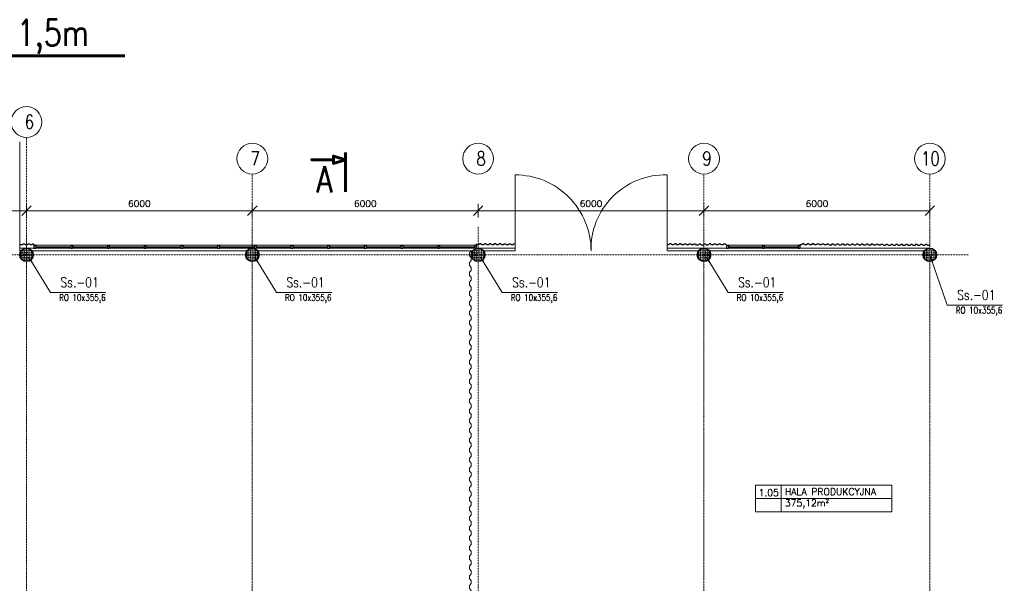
# Model space of a CAD drawing. Header units: millimetres. Extents: x 219923 to 280958, y -326695 to -295999.
# Tile 8 of 8: x 254621 to 280780, y -310974 to -295999. Entities that reach past the tile are written whole.
import ezdxf
from ezdxf.enums import TextEntityAlignment as Align

# ---------------------------------------------------------------- set-up
doc = ezdxf.new("R2010")
doc.units = ezdxf.units.MM
doc.header["$LTSCALE"] = 10
doc.linetypes.add('DASHDOT', pattern=[1, 0.5, -0.25, 0, -0.25])
doc.layers.get('DEFPOINTS').update_dxf_attribs({"color": 250})
for name, color, linetype, lineweight in [('A_elem_stolarka', 5, 'Continuous', 5), ('P-Linia1', 3, 'Continuous', 35), ('P-Linia3', 6, 'Continuous', 60), ('P-Linia4', 9, 'Continuous', 5), ('P-Opis', 1, 'Continuous', 18), ('P-Osie', 160, 'DASHDOT', 18), ('P-Szraf', 250, 'Continuous', 5), ('P-Wymiar', 254, 'Continuous', 9), ('Sciany', 1, 'Continuous', 30), ('Widokowe', 254, 'Continuous', 15)]:
    doc.layers.add(name, color=color, linetype=linetype, lineweight=lineweight)
doc.styles.add('CDMSTYLE', font='simplex.shx', dxfattribs={"width": 0.8})
doc.styles.add('Romans', font='Romans.shx')
doc.styles.add('SIMPLEX', font='simplex.shx', dxfattribs={"width": 0.8})
doc.styles.add('style1', font='simplex.shx')
doc.dimstyles.new('A100', dxfattribs={"dimscale": 100, "dimtxt": 1.75, "dimasz": 0.1, "dimexe": 0, "dimexo": 0, "dimgap": 1, "dimtad": 1, "dimdec": 4, "dimrnd": 0.1, "dimdsep": 46, "dimtxsty": 'Romans', "dimblk": '[[[[[[[[', "dimcen": 2, "dimdle": 2, "dimse1": 1, "dimse2": 1, "dimclrd": 256, "dimclrt": 1, "dimadec": 0, "dimazin": 0, "dimtfac": 1, "dimtdec": 4, "dimtix": 1, "dimtmove": 2, "dimatfit": 3, "dimldrblk": '[[[[[[[[', "dimfxl": 1, "dimtvp": 0.6, "dimtolj": 1, "dimlwd": 9, "dimarcsym": 0})
doc.dimstyles.new('C_1_100', dxfattribs={"dimscale": 0.1, "dimtxt": 1750, "dimasz": 1500, "dimexe": 1500, "dimexo": 1500, "dimgap": 800, "dimtad": 1, "dimdec": 1, "dimrnd": 5, "dimzin": 9, "dimtxsty": 'CDMSTYLE', "dimblk": 'ARCHTICK', "dimcen": 1500, "dimdle": 1500, "dimclrd": 256, "dimclre": 256, "dimclrt": 1, "dimadec": 1, "dimazin": 2, "dimtfac": 1, "dimtdec": 1, "dimtix": 1, "dimtmove": 2, "dimatfit": 3, "dimfxl": 1, "dimtvp": 1, "dimtolj": 1, "dimtzin": 0, "dimlwd": -1, "dimlwe": -1, "dimarcsym": 0})

# ---------------------------------------------------------------- blocks, each defined once
blk = doc.blocks.new('[[[[[[[[')
at = {"layer": 'P-Wymiar'}
for p, q in [((-12.7, -12.7), (12.7, 12.7)), ((0, 0), (-4.6, 0)), ((0, 18), (0, -18))]:
    blk.add_line(p, q, dxfattribs=at)
blk = doc.blocks.new('*D20')
at = {"layer": 'DEFPOINTS', "color": 0, "transparency": 16777216}
for p in [(254801, -301074), (248801, -301492), (254801, -301492)]:
    blk.add_point(p, dxfattribs=at)
at = {"layer": 'P-Wymiar', "lineweight": 9, "transparency": 16777216}
blk.add_line((248811, -301074), (254791, -301074), dxfattribs=at)
at = {"layer": 'P-Wymiar', "lineweight": 9, "transparency": 16777216, "xscale": 10, "yscale": 10, "zscale": 10, "rotation": 180}
blk.add_blockref('[[[[[[[[', (248801, -301074), dxfattribs=at)
at = {"layer": 'P-Wymiar', "lineweight": 9, "transparency": 16777216, "xscale": 10, "yscale": 10, "zscale": 10}
blk.add_blockref('[[[[[[[[', (254801, -301074), dxfattribs=at)
at = {"layer": 'P-Wymiar', "color": 1, "transparency": 16777216, "insert": (251801, -300887), "char_height": 175, "attachment_point": 5, "style": 'Romans'}
blk.add_mtext('\\A1;6000', dxfattribs=at)
blk = doc.blocks.new('*D21')
at = {"layer": 'DEFPOINTS', "color": 0, "transparency": 16777216}
for p in [(260801, -301074), (254801, -301492), (260801, -301492)]:
    blk.add_point(p, dxfattribs=at)
at = {"layer": 'P-Wymiar', "lineweight": 9, "transparency": 16777216}
blk.add_line((254811, -301074), (260791, -301074), dxfattribs=at)
at = {"layer": 'P-Wymiar', "lineweight": 9, "transparency": 16777216, "xscale": 10, "yscale": 10, "zscale": 10, "rotation": 180}
blk.add_blockref('[[[[[[[[', (254801, -301074), dxfattribs=at)
at = {"layer": 'P-Wymiar', "lineweight": 9, "transparency": 16777216, "xscale": 10, "yscale": 10, "zscale": 10}
blk.add_blockref('[[[[[[[[', (260801, -301074), dxfattribs=at)
at = {"layer": 'P-Wymiar', "color": 1, "transparency": 16777216, "insert": (257801, -300887), "char_height": 175, "attachment_point": 5, "style": 'Romans'}
blk.add_mtext('\\A1;6000', dxfattribs=at)
blk = doc.blocks.new('*D22')
at = {"layer": 'DEFPOINTS', "color": 0, "transparency": 16777216}
for p in [(266801, -301074), (260801, -301492), (266801, -301492)]:
    blk.add_point(p, dxfattribs=at)
at = {"layer": 'P-Wymiar', "lineweight": 9, "transparency": 16777216}
blk.add_line((260811, -301074), (266791, -301074), dxfattribs=at)
at = {"layer": 'P-Wymiar', "lineweight": 9, "transparency": 16777216, "xscale": 10, "yscale": 10, "zscale": 10, "rotation": 180}
blk.add_blockref('[[[[[[[[', (260801, -301074), dxfattribs=at)
at = {"layer": 'P-Wymiar', "lineweight": 9, "transparency": 16777216, "xscale": 10, "yscale": 10, "zscale": 10}
blk.add_blockref('[[[[[[[[', (266801, -301074), dxfattribs=at)
at = {"layer": 'P-Wymiar', "color": 1, "transparency": 16777216, "insert": (263801, -300887), "char_height": 175, "attachment_point": 5, "style": 'Romans'}
blk.add_mtext('\\A1;6000', dxfattribs=at)
blk = doc.blocks.new('*D23')
at = {"layer": 'DEFPOINTS', "color": 0, "transparency": 16777216}
for p in [(272801, -301074), (266801, -301492), (272801, -301492)]:
    blk.add_point(p, dxfattribs=at)
at = {"layer": 'P-Wymiar', "lineweight": 9, "transparency": 16777216}
blk.add_line((266811, -301074), (272791, -301074), dxfattribs=at)
at = {"layer": 'P-Wymiar', "lineweight": 9, "transparency": 16777216, "xscale": 10, "yscale": 10, "zscale": 10, "rotation": 180}
blk.add_blockref('[[[[[[[[', (266801, -301074), dxfattribs=at)
at = {"layer": 'P-Wymiar', "lineweight": 9, "transparency": 16777216, "xscale": 10, "yscale": 10, "zscale": 10}
blk.add_blockref('[[[[[[[[', (272801, -301074), dxfattribs=at)
at = {"layer": 'P-Wymiar', "color": 1, "transparency": 16777216, "insert": (269801, -300887), "char_height": 175, "attachment_point": 5, "style": 'Romans'}
blk.add_mtext('\\A1;6000', dxfattribs=at)
blk = doc.blocks.new('*D24')
at = {"layer": 'DEFPOINTS', "color": 0, "transparency": 16777216}
for p in [(278801, -301074), (272801, -301492), (278801, -301492)]:
    blk.add_point(p, dxfattribs=at)
at = {"layer": 'P-Wymiar', "lineweight": 9, "transparency": 16777216}
blk.add_line((272811, -301074), (278791, -301074), dxfattribs=at)
at = {"layer": 'P-Wymiar', "lineweight": 9, "transparency": 16777216, "xscale": 10, "yscale": 10, "zscale": 10, "rotation": 180}
blk.add_blockref('[[[[[[[[', (272801, -301074), dxfattribs=at)
at = {"layer": 'P-Wymiar', "lineweight": 9, "transparency": 16777216, "xscale": 10, "yscale": 10, "zscale": 10}
blk.add_blockref('[[[[[[[[', (278801, -301074), dxfattribs=at)
at = {"layer": 'P-Wymiar', "color": 1, "transparency": 16777216, "insert": (275801, -300887), "char_height": 175, "attachment_point": 5, "style": 'Romans'}
blk.add_mtext('\\A1;6000', dxfattribs=at)
blk = doc.blocks.new('_ArchTick')
at = {"color": 0, "linetype": 'ByBlock', "const_width": 15}
blk.add_lwpolyline([(-50, -50), (50, 50)], dxfattribs=at)
blk = doc.blocks.new('blacha')
at = {"layer": 'P-Wymiar'}
for p, q in [((0, 0), (80, 0)), ((80, 0), (130, 50)), ((130, 50), (210, 50)), ((210, 50), (260, 0)), ((260, 0), (340, 0)), ((340, 0), (390, 50)), ((390, 50), (470, 50)), ((470, 50), (520, 0)), ((600, 0), (650, 50)), ((650, 50), (730, 50)), ((730, 50), (780, 0)), ((860, 0), (910, 50)), ((910, 50), (990, 50)), ((990, 50), (1040, 0)), ((520, 0), (600, 0)), ((780, 0), (860, 0))]:
    blk.add_line(p, q, dxfattribs=at)
blk = doc.blocks.new('b2')
at = {"layer": 'P-Wymiar'}
for p in [(0, 0), (1040, 0), (2080, 0), (3120, 0), (4160, 0)]:
    blk.add_blockref('blacha', p, dxfattribs=at)

msp = doc.modelspace()

# ---------------------------------------------------------------- hatches: boundary and pattern name
at = {"layer": 'P-Szraf'}
h = msp.add_hatch(dxfattribs=at)
h.set_pattern_fill('DASH', color=256, scale=10, angle=45, style=0)
h.set_pattern_definition([(45, (216128.06, -226621.295), (4e-15, 44.901281), [31.75, -31.75])])
h.paths.add_polyline_path([(254971.17082, -302246.43432, 1), (254631.17082, -302246.43432, 1)])
h = msp.add_hatch(dxfattribs=at)
h.set_pattern_fill('DASH', color=256, scale=10, angle=45, style=0)
h.set_pattern_definition([(45, (222128.06, -226621.295), (4e-15, 44.901281), [31.75, -31.75])])
h.paths.add_polyline_path([(260971.17082, -302246.43432, 1), (260631.17082, -302246.43432, 1)])
h = msp.add_hatch(dxfattribs=at)
h.set_pattern_fill('DASH', color=256, scale=10, angle=45, style=0)
h.set_pattern_definition([(45, (228128.06, -226621.295), (4e-15, 44.901281), [31.75, -31.75])])
h.paths.add_polyline_path([(266971.17082, -302246.43432, 1), (266631.17082, -302246.43432, 1)])
h = msp.add_hatch(dxfattribs=at)
h.set_pattern_fill('DASH', color=256, scale=10, angle=45, style=0)
h.set_pattern_definition([(45, (234128.06, -226621.295), (4e-15, 44.901281), [31.75, -31.75])])
h.paths.add_polyline_path([(272971.17082, -302246.43432, 1), (272631.17082, -302246.43432, 1)])
h = msp.add_hatch(dxfattribs=at)
h.set_pattern_fill('DASH', color=256, scale=10, angle=45, style=0)
h.set_pattern_definition([(45, (240128.06, -226621.295), (4e-15, 44.901281), [31.75, -31.75])])
h.paths.add_polyline_path([(278971.17082, -302246.43432, 1), (278631.17082, -302246.43432, 1)])

# ---------------------------------------------------------------- linework, layer by layer
at = {"layer": 'A_elem_stolarka', "lineweight": 30}
for p, q in [((255051.17082, -302031.93432), (255976.17082, -302031.93432)), ((255051.17082, -302035.93432), (255976.17082, -302035.93432)), ((256026.17082, -302031.93432), (256951.17082, -302031.93432)), ((256026.17082, -302035.93432), (256951.17082, -302035.93432)), ((257001.17082, -302031.93432), (257926.17082, -302031.93432)), ((257001.17082, -302035.93432), (257926.17082, -302035.93432)), ((257976.17082, -302031.93432), (258901.17082, -302031.93432)), ((257976.17082, -302035.93432), (258901.17082, -302035.93432)), ((258951.17082, -302031.93432), (259876.17082, -302031.93432)), ((258951.17082, -302035.93432), (259876.17082, -302035.93432)), ((259926.17082, -302031.93432), (260851.17082, -302031.93432)), ((259926.17082, -302035.93432), (260851.17082, -302035.93432)), ((260901.17082, -302031.93432), (261826.17082, -302031.93432)), ((260901.17082, -302035.93432), (261826.17082, -302035.93432)), ((261876.17082, -302031.93432), (262801.17082, -302031.93432)), ((261876.17082, -302035.93432), (262801.17082, -302035.93432)), ((262851.17082, -302031.93432), (263776.17082, -302031.93432)), ((262851.17082, -302035.93432), (263776.17082, -302035.93432)), ((263826.17082, -302031.93432), (264751.17082, -302031.93432)), ((263826.17082, -302035.93432), (264751.17082, -302035.93432)), ((264801.17082, -302031.93432), (265726.17082, -302031.93432)), ((264801.17082, -302035.93432), (265726.17082, -302035.93432)), ((265776.17082, -302031.93432), (266701.17082, -302031.93432)), ((265776.17082, -302035.93432), (266701.17082, -302035.93432)), ((273451.17082, -302031.93432), (274351.17082, -302031.93432)), ((273451.17082, -302035.93432), (274351.17082, -302035.93432)), ((274401.17082, -302031.93432), (275301.17082, -302031.93432)), ((274401.17082, -302035.93432), (275301.17082, -302035.93432))]:
    msp.add_line(p, q, dxfattribs=at)
at = {"layer": 'P-Linia3', "color": 6, "linetype": 'Continuous'}
msp.add_line((245978.44972, -296963.13433), (257414.06822, -296963.13433), dxfattribs=at)
at = {"layer": 'P-Linia3', "color": 6, "flags": 128}
msp.add_lwpolyline([(263281.1639, -299523.92865), (263281.1639, -299718.32865), (262957.1639, -299621.12865), (262957.1639, -299718.32865), (262377.97196, -299718.32865), (262957.1639, -299718.32865), (262957.1639, -299815.52865), (263281.1639, -299718.32865), (263281.1639, -300575.74942)], dxfattribs=at)
at = {"layer": 'P-Linia4'}
for p, q in [((254621.17082, -302141.43432), (254621.17082, -301991.43432)), ((255001.17082, -301991.43432), (266751.17082, -301991.43432)), ((267781.17082, -302141.43432), (267781.17082, -301991.43432)), ((273401.17082, -301991.43432), (275351.17082, -301991.43432)), ((254621.17082, -302141.43432), (254654.96891, -302141.43432)), ((254947.37274, -302141.43432), (260654.96891, -302141.43432)), ((260947.37274, -302141.43432), (266654.96891, -302141.43432)), ((266947.37274, -302141.43432), (267781.17082, -302141.43432)), ((271821.17082, -302141.43432), (272663.94118, -302141.43432)), ((272947.37274, -302141.43432), (278654.96891, -302141.43432))]:
    msp.add_line(p, q, dxfattribs=at)
for centre in [(254801.17082, -298717.91102), (260801.17082, -299691.75554), (266801.17082, -299691.75554), (272801.17082, -299691.75554), (278801.17082, -299691.75554)]:
    msp.add_circle(centre, 408.58958, dxfattribs=at)
at = {"layer": 'P-Osie'}
for p, q in [((254801.17082, -299126.50059), (254801.17082, -324356.0859)), ((260801.17082, -300100.34512), (260801.17082, -324356.0859)), ((272801.17082, -300100.34512), (272801.17082, -324356.0859)), ((278801.17082, -300100.34512), (278801.17082, -324356.0859)), ((254801.17082, -301491.862), (254801.17082, -324356.0859)), ((260801.17082, -301491.862), (260801.17082, -324356.0859)), ((266801.17082, -301491.862), (266801.17082, -324356.0859)), ((272801.17082, -301491.862), (272801.17082, -324356.0859)), ((278801.17082, -301491.862), (278801.17082, -324356.0859)), ((223436.04526, -302246.43432), (279831.03186, -302246.43432))]:
    msp.add_line(p, q, dxfattribs=at)
at = {"layer": 'P-Wymiar'}
for p, q in [((254621.17082, -302066.43432), (254621.17082, -299246.43432)), ((267781.17082, -300121.43432), (267781.17082, -302141.43432)), ((271821.17082, -302141.43432), (271821.17082, -300121.43432)), ((267781.17082, -302066.84335), (254621.17082, -302066.43432)), ((271821.17082, -302141.43432), (271821.17082, -301991.43432)), ((271821.17082, -302066.84335), (275351.17082, -302066.84335)), ((275351.17082, -302066.84335), (278801.17082, -302066.43432))]:
    msp.add_line(p, q, dxfattribs=at)
for centre, radius, start, end in [((267781.75085, -302140.8543), 2019.42006, 359.983543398, 90.016456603), ((271769.38149, -302089.64498), 1968.89191, 88.492729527, 181.507270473)]:
    msp.add_arc(centre, radius, start, end, dxfattribs=at)
at = {"layer": 'Sciany'}
for p, q in [((254646.72657, -301984.04895), (254621.72657, -301959.04895)), ((254686.72657, -301984.04895), (254646.72657, -301984.04895)), ((254711.72657, -301959.04895), (254686.72657, -301984.04895)), ((254751.72657, -301959.04895), (254711.72657, -301959.04895)), ((254776.72657, -301984.04895), (254751.72657, -301959.04895)), ((254816.72657, -301984.04895), (254776.72657, -301984.04895)), ((254841.72657, -301959.04895), (254816.72657, -301984.04895)), ((254881.72657, -301959.04895), (254841.72657, -301959.04895)), ((254906.72657, -301984.04895), (254881.72657, -301959.04895)), ((254946.72657, -301984.04895), (254906.72657, -301984.04895)), ((254971.72657, -301959.04895), (254946.72657, -301984.04895)), ((255001.17082, -301959.04895), (254971.72657, -301959.04895)), ((255001.17082, -301959.04895), (255001.17082, -302001.43432)), ((255001.17082, -302001.43432), (255001.17082, -302066.84335)), ((255001.17082, -302001.43432), (255051.17082, -302001.43432)), ((255001.17082, -302066.43432), (255051.17082, -302066.43432)), ((255051.17082, -302001.43432), (255051.17082, -302066.43432)), ((255976.17082, -302001.43432), (255976.17082, -302066.84335)), ((255976.17082, -302001.43432), (256026.17082, -302001.43432)), ((255976.17082, -302066.43432), (256026.17082, -302066.43432)), ((256026.17082, -302001.43432), (256026.17082, -302066.43432)), ((256951.17082, -302001.43432), (256951.17082, -302066.84335)), ((256951.17082, -302001.43432), (257001.17082, -302001.43432)), ((256951.17082, -302066.43432), (257001.17082, -302066.43432)), ((257001.17082, -302001.43432), (257001.17082, -302066.43432)), ((257926.17082, -302001.43432), (257926.17082, -302066.84335)), ((257926.17082, -302001.43432), (257976.17082, -302001.43432)), ((257926.17082, -302066.43432), (257976.17082, -302066.43432)), ((257976.17082, -302001.43432), (257976.17082, -302066.43432)), ((258901.17082, -302001.43432), (258901.17082, -302066.84335)), ((258901.17082, -302001.43432), (258951.17082, -302001.43432)), ((258901.17082, -302066.43432), (258951.17082, -302066.43432)), ((258951.17082, -302001.43432), (258951.17082, -302066.43432)), ((259876.17082, -302001.43432), (259876.17082, -302066.84335)), ((259876.17082, -302001.43432), (259926.17082, -302001.43432)), ((259876.17082, -302066.43432), (259926.17082, -302066.43432)), ((259926.17082, -302001.43432), (259926.17082, -302066.43432)), ((260851.17082, -302001.43432), (260851.17082, -302066.84335)), ((260851.17082, -302001.43432), (260901.17082, -302001.43432)), ((260851.17082, -302066.43432), (260901.17082, -302066.43432)), ((260901.17082, -302001.43432), (260901.17082, -302066.43432)), ((261826.17082, -302001.43432), (261826.17082, -302066.84335)), ((261826.17082, -302001.43432), (261876.17082, -302001.43432)), ((261826.17082, -302066.43432), (261876.17082, -302066.43432)), ((261876.17082, -302001.43432), (261876.17082, -302066.43432)), ((262801.17082, -302001.43432), (262801.17082, -302066.84335)), ((262801.17082, -302001.43432), (262851.17082, -302001.43432)), ((262801.17082, -302066.43432), (262851.17082, -302066.43432)), ((262851.17082, -302001.43432), (262851.17082, -302066.43432)), ((263776.17082, -302001.43432), (263776.17082, -302066.84335)), ((263776.17082, -302001.43432), (263826.17082, -302001.43432)), ((263776.17082, -302066.43432), (263826.17082, -302066.43432)), ((263826.17082, -302001.43432), (263826.17082, -302066.43432)), ((264751.17082, -302001.43432), (264751.17082, -302066.84335)), ((264751.17082, -302001.43432), (264801.17082, -302001.43432)), ((264751.17082, -302066.43432), (264801.17082, -302066.43432)), ((264801.17082, -302001.43432), (264801.17082, -302066.43432)), ((265726.17082, -302001.43432), (265726.17082, -302066.84335)), ((265726.17082, -302001.43432), (265776.17082, -302001.43432)), ((265726.17082, -302066.43432), (265776.17082, -302066.43432)), ((265776.17082, -302001.43432), (265776.17082, -302066.43432)), ((266701.17082, -302001.43432), (266701.17082, -302066.84335)), ((266701.17082, -302001.43432), (266751.17082, -302001.43432)), ((266701.17082, -302066.43432), (266751.17082, -302066.43432)), ((266771.50376, -301978.82614), (266751.17082, -301958.4932)), ((266751.17082, -301958.4932), (266751.17082, -302001.43432)), ((266751.17082, -302001.43432), (266751.17082, -302066.43432)), ((266811.50376, -301978.82614), (266771.50376, -301978.82614)), ((266836.50376, -301953.82614), (266811.50376, -301978.82614)), ((266876.50376, -301953.82614), (266836.50376, -301953.82614)), ((266903.2447, -301980.56707), (266878.2447, -301955.56707)), ((266943.2447, -301980.56707), (266903.2447, -301980.56707)), ((266968.2447, -301955.56707), (266943.2447, -301980.56707)), ((267008.2447, -301955.56707), (266968.2447, -301955.56707)), ((267033.2447, -301980.56707), (267008.2447, -301955.56707)), ((267073.2447, -301980.56707), (267033.2447, -301980.56707)), ((267098.2447, -301955.56707), (267073.2447, -301980.56707)), ((267138.2447, -301955.56707), (267098.2447, -301955.56707)), ((267164.98563, -301982.30801), (267139.98563, -301957.30801)), ((267204.98563, -301982.30801), (267164.98563, -301982.30801)), ((267229.98563, -301957.30801), (267204.98563, -301982.30801)), ((267269.98563, -301957.30801), (267229.98563, -301957.30801)), ((267294.98563, -301982.30801), (267269.98563, -301957.30801)), ((267334.98563, -301982.30801), (267294.98563, -301982.30801)), ((267359.98563, -301957.30801), (267334.98563, -301982.30801)), ((267399.98563, -301957.30801), (267359.98563, -301957.30801)), ((267426.72657, -301984.04895), (267401.72657, -301959.04895)), ((267466.72657, -301984.04895), (267426.72657, -301984.04895)), ((267491.72657, -301959.04895), (267466.72657, -301984.04895)), ((267531.72657, -301959.04895), (267491.72657, -301959.04895)), ((267556.72657, -301984.04895), (267531.72657, -301959.04895)), ((267596.72657, -301984.04895), (267556.72657, -301984.04895)), ((267621.72657, -301959.04895), (267596.72657, -301984.04895)), ((267661.72657, -301959.04895), (267621.72657, -301959.04895)), ((267686.72657, -301984.04895), (267661.72657, -301959.04895)), ((267726.72657, -301984.04895), (267686.72657, -301984.04895)), ((267751.72657, -301959.04895), (267726.72657, -301984.04895)), ((267781.17082, -301959.04895), (267751.72657, -301959.04895)), ((271861.17082, -301980.56707), (271821.17082, -301980.56707)), ((271886.17082, -301955.56707), (271861.17082, -301980.56707)), ((271926.17082, -301955.56707), (271886.17082, -301955.56707)), ((271952.91176, -301982.30801), (271927.91176, -301957.30801)), ((271992.91176, -301982.30801), (271952.91176, -301982.30801)), ((272017.91176, -301957.30801), (271992.91176, -301982.30801)), ((272057.91176, -301957.30801), (272017.91176, -301957.30801)), ((272082.91176, -301982.30801), (272057.91176, -301957.30801)), ((272122.91176, -301982.30801), (272082.91176, -301982.30801)), ((272147.91176, -301957.30801), (272122.91176, -301982.30801)), ((272187.91176, -301957.30801), (272147.91176, -301957.30801)), ((272214.6527, -301984.04895), (272189.6527, -301959.04895)), ((272254.6527, -301984.04895), (272214.6527, -301984.04895)), ((272279.6527, -301959.04895), (272254.6527, -301984.04895)), ((272319.6527, -301959.04895), (272279.6527, -301959.04895)), ((272344.6527, -301984.04895), (272319.6527, -301959.04895)), ((272384.6527, -301984.04895), (272344.6527, -301984.04895)), ((272409.6527, -301959.04895), (272384.6527, -301984.04895)), ((272449.6527, -301959.04895), (272409.6527, -301959.04895)), ((272474.6527, -301984.04895), (272449.6527, -301959.04895)), ((272514.6527, -301984.04895), (272474.6527, -301984.04895)), ((272539.6527, -301959.04895), (272514.6527, -301984.04895)), ((272579.6527, -301959.04895), (272539.6527, -301959.04895)), ((272606.39363, -301985.78988), (272581.39363, -301960.78988)), ((272646.39363, -301985.78988), (272606.39363, -301985.78988)), ((272671.39363, -301960.78988), (272646.39363, -301985.78988)), ((272711.39363, -301960.78988), (272671.39363, -301960.78988)), ((272736.39363, -301985.78988), (272711.39363, -301960.78988)), ((272776.39363, -301985.78988), (272736.39363, -301985.78988)), ((272801.39363, -301960.78988), (272776.39363, -301985.78988)), ((272841.39363, -301960.78988), (272801.39363, -301960.78988)), ((272866.39363, -301985.78988), (272841.39363, -301960.78988)), ((272906.39363, -301985.78988), (272866.39363, -301985.78988)), ((272931.39363, -301960.78988), (272906.39363, -301985.78988)), ((272974.87551, -301957.30801), (272934.87551, -301957.30801)), ((273001.61645, -301984.04895), (272976.61645, -301959.04895)), ((273041.61645, -301984.04895), (273001.61645, -301984.04895)), ((273066.61645, -301959.04895), (273041.61645, -301984.04895)), ((273106.61645, -301959.04895), (273066.61645, -301959.04895)), ((273131.61645, -301984.04895), (273106.61645, -301959.04895)), ((273171.61645, -301984.04895), (273131.61645, -301984.04895)), ((273196.61645, -301959.04895), (273171.61645, -301984.04895)), ((273236.61645, -301959.04895), (273196.61645, -301959.04895)), ((273261.61645, -301984.04895), (273236.61645, -301959.04895)), ((273301.61645, -301984.04895), (273261.61645, -301984.04895)), ((273326.61645, -301959.04895), (273301.61645, -301984.04895)), ((273366.61645, -301959.04895), (273326.61645, -301959.04895)), ((273391.61645, -301984.04895), (273366.61645, -301959.04895)), ((273401.17082, -301984.04895), (273391.61645, -301984.04895)), ((273401.17082, -301984.04895), (273401.17082, -302001.43432)), ((273401.17082, -302001.43432), (273401.17082, -302066.84335)), ((273401.17082, -302001.43432), (273451.17082, -302001.43432)), ((273401.17082, -302066.43432), (273451.17082, -302066.43432)), ((273451.17082, -302001.43432), (273451.17082, -302066.43432)), ((274351.17082, -302001.43432), (274351.17082, -302066.84335)), ((274351.17082, -302001.43432), (274401.17082, -302001.43432)), ((274351.17082, -302066.43432), (274401.17082, -302066.43432)), ((274401.17082, -302001.43432), (274401.17082, -302066.43432)), ((275301.17082, -302001.43432), (275301.17082, -302066.84335)), ((275301.17082, -302001.43432), (275351.17082, -302001.43432)), ((275301.17082, -302066.43432), (275351.17082, -302066.43432)), ((275391.17082, -301980.56707), (275351.17082, -301980.56707)), ((275351.17082, -301980.56707), (275351.17082, -302001.43432)), ((275351.17082, -302001.43432), (275351.17082, -302066.43432)), ((275416.17082, -301955.56707), (275391.17082, -301980.56707)), ((275456.17082, -301955.56707), (275416.17082, -301955.56707)), ((275482.91176, -301982.30801), (275457.91176, -301957.30801)), ((275522.91176, -301982.30801), (275482.91176, -301982.30801)), ((275547.91176, -301957.30801), (275522.91176, -301982.30801)), ((275587.91176, -301957.30801), (275547.91176, -301957.30801)), ((275612.91176, -301982.30801), (275587.91176, -301957.30801)), ((275652.91176, -301982.30801), (275612.91176, -301982.30801)), ((275677.91176, -301957.30801), (275652.91176, -301982.30801)), ((275717.91176, -301957.30801), (275677.91176, -301957.30801)), ((275744.6527, -301984.04895), (275719.6527, -301959.04895)), ((275784.6527, -301984.04895), (275744.6527, -301984.04895)), ((275809.6527, -301959.04895), (275784.6527, -301984.04895)), ((275849.6527, -301959.04895), (275809.6527, -301959.04895)), ((275874.6527, -301984.04895), (275849.6527, -301959.04895)), ((275914.6527, -301984.04895), (275874.6527, -301984.04895)), ((275939.6527, -301959.04895), (275914.6527, -301984.04895)), ((275979.6527, -301959.04895), (275939.6527, -301959.04895)), ((276004.6527, -301984.04895), (275979.6527, -301959.04895)), ((276044.6527, -301984.04895), (276004.6527, -301984.04895)), ((276069.6527, -301959.04895), (276044.6527, -301984.04895)), ((276109.6527, -301959.04895), (276069.6527, -301959.04895)), ((276136.39363, -301985.78988), (276111.39363, -301960.78988)), ((276176.39363, -301985.78988), (276136.39363, -301985.78988)), ((276201.39363, -301960.78988), (276176.39363, -301985.78988)), ((276241.39363, -301960.78988), (276201.39363, -301960.78988)), ((276266.39363, -301985.78988), (276241.39363, -301960.78988)), ((276306.39363, -301985.78988), (276266.39363, -301985.78988)), ((276331.39363, -301960.78988), (276306.39363, -301985.78988)), ((276371.39363, -301960.78988), (276331.39363, -301960.78988)), ((276398.13457, -301987.53082), (276373.13457, -301962.53082)), ((276438.13457, -301987.53082), (276398.13457, -301987.53082)), ((276463.13457, -301962.53082), (276438.13457, -301987.53082)), ((276503.13457, -301962.53082), (276463.13457, -301962.53082)), ((276528.13457, -301987.53082), (276503.13457, -301962.53082)), ((276568.13457, -301987.53082), (276528.13457, -301987.53082)), ((276593.13457, -301962.53082), (276568.13457, -301987.53082)), ((276633.13457, -301962.53082), (276593.13457, -301962.53082)), ((276659.87551, -301989.27176), (276634.87551, -301964.27176)), ((276699.87551, -301989.27176), (276659.87551, -301989.27176)), ((276724.87551, -301964.27176), (276699.87551, -301989.27176)), ((276764.87551, -301964.27176), (276724.87551, -301964.27176)), ((276789.87551, -301989.27176), (276764.87551, -301964.27176)), ((276829.87551, -301989.27176), (276789.87551, -301989.27176)), ((276854.87551, -301964.27176), (276829.87551, -301989.27176)), ((276894.87551, -301964.27176), (276854.87551, -301964.27176)), ((276919.87551, -301989.27176), (276894.87551, -301964.27176)), ((276959.87551, -301989.27176), (276919.87551, -301989.27176)), ((276984.87551, -301964.27176), (276959.87551, -301989.27176)), ((277024.87551, -301964.27176), (276984.87551, -301964.27176)), ((277051.61645, -301991.01269), (277026.61645, -301966.01269)), ((277091.61645, -301991.01269), (277051.61645, -301991.01269)), ((277116.61645, -301966.01269), (277091.61645, -301991.01269)), ((277156.61645, -301966.01269), (277116.61645, -301966.01269)), ((277181.61645, -301991.01269), (277156.61645, -301966.01269)), ((277221.61645, -301991.01269), (277181.61645, -301991.01269)), ((277246.61645, -301966.01269), (277221.61645, -301991.01269)), ((277286.61645, -301966.01269), (277246.61645, -301966.01269)), ((277313.35738, -301992.75363), (277288.35738, -301967.75363)), ((277353.35738, -301992.75363), (277313.35738, -301992.75363)), ((277378.35738, -301967.75363), (277353.35738, -301992.75363)), ((277418.35738, -301967.75363), (277378.35738, -301967.75363)), ((277443.35738, -301992.75363), (277418.35738, -301967.75363)), ((277483.35738, -301992.75363), (277443.35738, -301992.75363)), ((277508.35738, -301967.75363), (277483.35738, -301992.75363)), ((277548.35738, -301967.75363), (277508.35738, -301967.75363)), ((277575.09832, -301994.49457), (277550.09832, -301969.49457)), ((277615.09832, -301994.49457), (277575.09832, -301994.49457)), ((277640.09832, -301969.49457), (277615.09832, -301994.49457)), ((277680.09832, -301969.49457), (277640.09832, -301969.49457)), ((277705.09832, -301994.49457), (277680.09832, -301969.49457)), ((277745.09832, -301994.49457), (277705.09832, -301994.49457)), ((277770.09832, -301969.49457), (277745.09832, -301994.49457)), ((277810.09832, -301969.49457), (277770.09832, -301969.49457)), ((277835.09832, -301994.49457), (277810.09832, -301969.49457)), ((277875.09832, -301994.49457), (277835.09832, -301994.49457)), ((277900.09832, -301969.49457), (277875.09832, -301994.49457)), ((277940.09832, -301969.49457), (277900.09832, -301969.49457)), ((277966.83926, -301996.2355), (277941.83926, -301971.2355)), ((278006.83926, -301996.2355), (277966.83926, -301996.2355)), ((278031.83926, -301971.2355), (278006.83926, -301996.2355)), ((278071.83926, -301971.2355), (278031.83926, -301971.2355)), ((278096.83926, -301996.2355), (278071.83926, -301971.2355)), ((278136.83926, -301996.2355), (278096.83926, -301996.2355)), ((278161.83926, -301971.2355), (278136.83926, -301996.2355)), ((278201.83926, -301971.2355), (278161.83926, -301971.2355)), ((278228.58019, -301997.97644), (278203.58019, -301972.97644)), ((278268.58019, -301997.97644), (278228.58019, -301997.97644)), ((278293.58019, -301972.97644), (278268.58019, -301997.97644)), ((278333.58019, -301972.97644), (278293.58019, -301972.97644)), ((278358.58019, -301997.97644), (278333.58019, -301972.97644)), ((278398.58019, -301997.97644), (278358.58019, -301997.97644)), ((278423.58019, -301972.97644), (278398.58019, -301997.97644)), ((278463.58019, -301972.97644), (278423.58019, -301972.97644)), ((278490.32113, -301999.71738), (278465.32113, -301974.71738)), ((278530.32113, -301999.71738), (278490.32113, -301999.71738)), ((278555.32113, -301974.71738), (278530.32113, -301999.71738)), ((278595.32113, -301974.71738), (278555.32113, -301974.71738)), ((278620.32113, -301999.71738), (278595.32113, -301974.71738)), ((278660.32113, -301999.71738), (278620.32113, -301999.71738)), ((278685.32113, -301974.71738), (278660.32113, -301999.71738)), ((278725.32113, -301974.71738), (278685.32113, -301974.71738)), ((278750.32113, -301999.71738), (278725.32113, -301974.71738)), ((278790.32113, -301999.71738), (278750.32113, -301999.71738))]:
    msp.add_line(p, q, dxfattribs=at)
for centre, radius in [((254801.17082, -302246.43432), 180), ((254801.17082, -302246.43432), 170), ((260801.17082, -302246.43432), 180), ((260801.17082, -302246.43432), 170), ((266801.17082, -302246.43432), 180), ((266801.17082, -302246.43432), 170), ((272801.17082, -302246.43432), 180), ((272801.17082, -302246.43432), 170), ((278801.17082, -302246.43432), 180), ((278801.17082, -302246.43432), 170)]:
    msp.add_circle(centre, radius, dxfattribs=at)
at = {"layer": 'Widokowe'}
for p, q in [((274166.60237, -308364.66501), (277791.67499, -308364.66501)), ((274166.60237, -309075.5825), (274166.60237, -308364.66501)), ((274855.26212, -308364.66501), (274855.26212, -309075.5825)), ((277791.67499, -308364.66501), (277791.67499, -309075.5825)), ((274166.60237, -308720.12376), (277791.67499, -308720.12376)), ((277791.67499, -309075.5825), (274166.60237, -309075.5825))]:
    msp.add_line(p, q, dxfattribs=at)

# ---------------------------------------------------------------- block references
at = {"layer": 'Sciany', "rotation": 90}
for p in [(266616.88985, -307341.43432), (266616.88985, -312541.43432)]:
    msp.add_blockref('b2', p, dxfattribs=at)

# ---------------------------------------------------------------- texts
at = {"layer": 'P-Linia1', "color": 3, "char_height": 262.5, "attachment_point": 4, "style": 'CDMSTYLE'}
for insert in [(255704.64923, -302976.22442), (261704.64923, -302976.22442), (267704.64923, -302976.22442), (273704.64923, -302976.22442), (279526.18244, -303312.59476)]:
    msp.add_mtext('Ss.-01', dxfattribs=dict(at, insert=insert))
at = {"layer": 'P-Linia3', "color": 6, "style": 'SIMPLEX', "width": 0.8}
msp.add_text('A', height=700, dxfattribs=at).set_placement((262498.97084, -300240.37292), align=Align.MIDDLE_LEFT)
at = {"layer": 'P-Linia3', "color": 6, "linetype": 'Continuous', "insert": (251767.57867, -296452.20818), "char_height": 700, "attachment_point": 5, "style": 'SIMPLEX'}
msp.add_mtext('RZUT NA POZIOMIE 1,5m', dxfattribs=at)
at = {"layer": 'P-Linia4', "color": 3, "char_height": 367.5, "attachment_point": 4, "style": 'CDMSTYLE'}
for s, insert in [('6', (254753.12189, -298711.90533)), ('7', (260753.12189, -299685.74985)), ('8', (266753.12189, -299685.74985)), ('9', (272753.12189, -299685.74985)), ('10', (278562.98408, -299685.74985))]:
    msp.add_mtext(s, dxfattribs=dict(at, insert=insert))
at = {"layer": 'P-Opis', "char_height": 262.5, "attachment_point": 5, "style": 'CDMSTYLE'}
for insert in [(256287.04061, -303410.2367), (262287.04061, -303410.2367), (268287.04061, -303410.2367), (274287.04061, -303410.2367), (280108.57382, -303746.60704)]:
    msp.add_mtext('{\\H0.6667x;\\C1;RO 10x355,6}', dxfattribs=dict(at, insert=insert))
at = {"layer": 'Widokowe', "char_height": 180, "attachment_point": 1, "style": 'style1'}
for s, insert, width in [('1.05', (274250.31186, -308476.70668), 1870.113851), ('HALA PRODUKCYJNA\\P375,12m²', (274949.42327, -308448.41751), 3166.8461678)]:
    msp.add_mtext(s, dxfattribs=dict(at, insert=insert, width=width))

# ---------------------------------------------------------------- dimensions: what is measured, and where the dimension line sits
at = {"layer": 'P-Wymiar'}
for base, p1, p2, picture, middle in [((254801.17082, -301074.37173), (248801.17082, -301491.862), (254801.17082, -301491.862), '*D20', (251801.17082, -300886.87173)), ((260801.17082, -301074.37173), (254801.17082, -301491.862), (260801.17082, -301491.862), '*D21', (257801.17082, -300886.87173)), ((266801.17082, -301074.37173), (260801.17082, -301491.862), (266801.17082, -301491.862), '*D22', (263801.17082, -300886.87173)), ((272801.17082, -301074.37173), (266801.17082, -301491.862), (272801.17082, -301491.862), '*D23', (269801.17082, -300886.87173)), ((278801.17082, -301074.37173), (272801.17082, -301491.862), (278801.17082, -301491.862), '*D24', (275801.17082, -300886.87173))]:
    dim = msp.add_linear_dim(base=base, p1=p1, p2=p2, dimstyle='A100', dxfattribs=at)
    dim.commit()
    dim.dimension.update_dxf_attribs({"geometry": picture, "text_midpoint": middle})

# ---------------------------------------------------------------- leaders
for points in [[(254865.50623, -302305.81317), (255440.05876, -303245.0005), (256909.66555, -303245.0005)], [(260865.50623, -302305.81317), (261440.05876, -303245.0005), (262909.66555, -303245.0005)], [(266865.50623, -302305.81317), (267440.05876, -303245.0005), (268909.66555, -303245.0005)], [(272865.50623, -302305.81317), (273440.05876, -303245.0005), (274909.66555, -303245.0005)], [(278801.17082, -302246.43432), (279261.59197, -303581.37083), (280731.19876, -303581.37083)]]:
    msp.add_leader(points, dimstyle='C_1_100', override={"dimgap": 800, "dimtad": 0}, dxfattribs=at)

doc.saveas('drawing.dxf')
